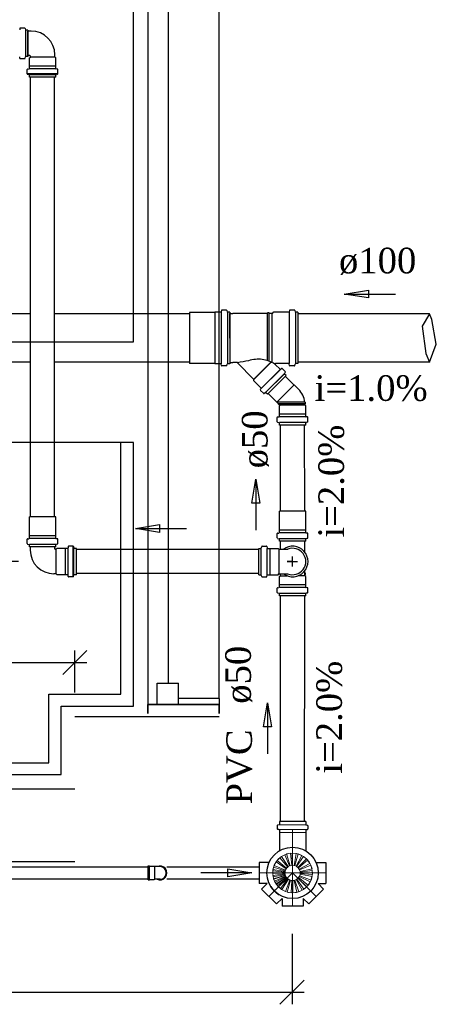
# Model space of a CAD drawing. Header units: millimetres. Extents: x 481 to 729890, y -1 to 83.
# Tile 33 of 60: x 540.44 to 543.88, y 33.56 to 41.71. Entities that reach past the tile are written whole.
import ezdxf

# ---------------------------------------------------------------- set-up
doc = ezdxf.new("R2010")
doc.units = ezdxf.units.MM
doc.header["$MEASUREMENT"] = 0
doc.linetypes.add('DASHDOT', pattern=[25.4, 12.7, -6.35, 0, -6.35])
doc.layers.add('3', color=1, linetype='Continuous')
for name, color, linetype, lineweight in [('CV-Sentido tubo', 7, 'Continuous', 20), ('CV-Seção tubo', 1, 'Continuous', 30), ('Nível 1', 7, 'Continuous', 5), ('Simbolos', 1, 'Continuous', 30), ('SIMBOLOS INT', 8, 'Continuous', 5), ('Simbolos_int', 1, 'Continuous', 30), ('TQ-Sentido tubo', 7, 'Continuous', 20), ('TQ-Seção tubo', 1, 'Continuous', 30), ('TQ-Textos tubo', 7, 'Continuous', 20)]:
    doc.layers.add(name, color=color, linetype=linetype, lineweight=lineweight)
doc.styles.add('TimesNewRoman', font='times.ttf')
doc.dimstyles.get("Standard").update_dxf_attribs({"dimtxt": 0.18, "dimasz": 0.18, "dimexe": 0.18, "dimexo": 0.0625, "dimgap": 0.09, "dimtad": 0, "dimtih": 1, "dimtoh": 1, "dimdec": 4, "dimzin": 0, "dimdsep": 46, "dimtxsty": 'Standard', "dimcen": 0.09, "dimadec": 0, "dimazin": 0, "dimtfac": 1, "dimtdec": 4, "dimtofl": 0, "dimtmove": 0, "dimatfit": 3, "dimfxl": 0, "dimtolj": 1, "dimtzin": 0, "dimarcsym": 0})
doc.dimstyles.new('UM_25.000000', dxfattribs={"dimtxt": 0.18, "dimasz": 0.2, "dimexe": 0.1, "dimexo": 0.2, "dimgap": 0, "dimtad": 1, "dimtih": 1, "dimtoh": 1, "dimdec": 1, "dimlfac": 25, "dimzin": 0, "dimdsep": 46, "dimtxsty": 'Standard', "dimblk": 'CLOSED', "dimblk1": 'CLOSED', "dimblk2": 'CLOSED', "dimcen": 0.09, "dimdle": 0.1, "dimadec": 1, "dimazin": 2, "dimtfac": 1, "dimtdec": 4, "dimtofl": 0, "dimtmove": 0, "dimatfit": 3, "dimldrblk": 'CLOSED', "dimfxl": 0, "dimtolj": 1, "dimarcsym": 0})

# ---------------------------------------------------------------- blocks, each defined once
blk = doc.blocks.new('_OBLIQUE')
at = {"color": 0, "linetype": 'ByBlock', "lineweight": -2}
blk.add_line((-0.5, -0.5), (0.5, 0.5), dxfattribs=at)
blk = doc.blocks.new('*D72')
at = {"color": 0, "lineweight": -2}
for p, q in [((532.8171, 35.3432), (532.8171, 36.489)), ((540.8921, 36.1402), (540.8921, 36.489)), ((532.7171, 36.389), (540.9921, 36.389))]:
    blk.add_line(p, q, dxfattribs=at)
at = {"layer": 'Defpoints', "color": 0}
for p in [(540.8921, 36.389), (540.8921, 35.9402), (532.8171, 35.1432)]:
    blk.add_point(p, dxfattribs=at)
at = {"color": 0, "lineweight": -2, "xscale": 0.2, "yscale": 0.2, "zscale": 0.2, "rotation": 180}
blk.add_blockref('_OBLIQUE', (532.8171, 36.389), dxfattribs=at)
at = {"color": 0, "lineweight": -2, "xscale": 0.2, "yscale": 0.2, "zscale": 0.2}
blk.add_blockref('_OBLIQUE', (540.8921, 36.389), dxfattribs=at)
at = {"color": 7, "insert": (536.8546, 36.6008), "char_height": 0.2118, "attachment_point": 5, "rotation": 0.00573, "style": 'TimesNewRoman'}
blk.add_mtext('\\A1;202', dxfattribs=at)
blk = doc.blocks.new('*D77')
at = {"color": 0, "lineweight": -2}
for p, q in [((537.0311, 34.1422), (537.0311, 33.5594)), ((542.6888, 34.1422), (542.6888, 33.5594)), ((536.9311, 33.6594), (542.7888, 33.6594))]:
    blk.add_line(p, q, dxfattribs=at)
at = {"layer": 'Defpoints', "color": 0}
for p in [(537.0311, 34.3422), (542.6888, 34.3422), (542.6888, 33.6594)]:
    blk.add_point(p, dxfattribs=at)
at = {"color": 0, "lineweight": -2, "xscale": 0.2, "yscale": 0.2, "zscale": 0.2, "rotation": 180}
blk.add_blockref('_OBLIQUE', (537.0311, 33.6594), dxfattribs=at)
at = {"color": 0, "lineweight": -2, "xscale": 0.2, "yscale": 0.2, "zscale": 0.2}
blk.add_blockref('_OBLIQUE', (542.6888, 33.6594), dxfattribs=at)
at = {"color": 7, "insert": (539.8599, 33.8712), "char_height": 0.2118, "attachment_point": 5, "rotation": 0.00573, "style": 'TimesNewRoman'}
blk.add_mtext('\\A1;141.5', dxfattribs=at)
blk = doc.blocks.new('*D78')
at = {"color": 0, "lineweight": -2}
for p, q in [((539.9332, 35.2432), (539.9332, 37.3257)), ((540.4244, 37.2257), (539.8332, 37.2257)), ((539.3071, 35.3432), (540.0332, 35.3432))]:
    blk.add_line(p, q, dxfattribs=at)
at = {"layer": 'Defpoints', "color": 0}
for p in [(539.9332, 37.2257), (540.6244, 37.2257), (539.1071, 35.3432)]:
    blk.add_point(p, dxfattribs=at)
at = {"color": 0, "lineweight": -2, "xscale": 0.2, "yscale": 0.2, "zscale": 0.2}
for p, rotation in [((539.9332, 37.2257), 90), ((539.9332, 35.3432), 270)]:
    blk.add_blockref('_OBLIQUE', p, dxfattribs=dict(at, rotation=rotation))
at = {"color": 7, "insert": (539.7214, 36.2844), "char_height": 0.2118, "attachment_point": 5, "rotation": 90, "style": 'TimesNewRoman'}
blk.add_mtext('\\A1;47', dxfattribs=at)
blk = doc.blocks.new('*D79')
at = {"color": 0, "lineweight": -2}
for p, q in [((539.9333, 37.1257), (539.9333, 39.1759)), ((540.3243, 39.0759), (539.8333, 39.0759)), ((540.4244, 37.2257), (539.8333, 37.2257))]:
    blk.add_line(p, q, dxfattribs=at)
at = {"layer": 'Defpoints', "color": 0}
for p in [(539.9333, 39.0759), (540.5243, 39.0759), (540.6244, 37.2257)]:
    blk.add_point(p, dxfattribs=at)
at = {"color": 0, "lineweight": -2, "xscale": 0.2, "yscale": 0.2, "zscale": 0.2}
for p, rotation in [((539.9333, 39.0759), 90), ((539.9333, 37.2257), 270)]:
    blk.add_blockref('_OBLIQUE', p, dxfattribs=dict(at, rotation=rotation))
at = {"color": 7, "insert": (539.7215, 38.1508), "char_height": 0.2118, "attachment_point": 5, "rotation": 90, "style": 'TimesNewRoman'}
blk.add_mtext('\\A1;46', dxfattribs=at)
blk = doc.blocks.new('*D80')
at = {"color": 0, "lineweight": -2}
for p, q in [((539.9334, 38.9759), (539.9334, 41.6161)), ((540.0537, 41.5161), (539.8334, 41.5161)), ((540.3243, 39.0759), (539.8334, 39.0759))]:
    blk.add_line(p, q, dxfattribs=at)
at = {"layer": 'Defpoints', "color": 0}
for p in [(539.9334, 41.5161), (540.2537, 41.5161), (540.5243, 39.0759)]:
    blk.add_point(p, dxfattribs=at)
at = {"color": 0, "lineweight": -2, "xscale": 0.2, "yscale": 0.2, "zscale": 0.2}
for p, rotation in [((539.9334, 41.5161), 90), ((539.9334, 39.0759), 270)]:
    blk.add_blockref('_OBLIQUE', p, dxfattribs=dict(at, rotation=rotation))
at = {"color": 7, "insert": (539.7216, 40.296), "char_height": 0.2118, "attachment_point": 5, "rotation": 90, "style": 'TimesNewRoman'}
blk.add_mtext('\\A1;61', dxfattribs=at)

msp = doc.modelspace()

# ---------------------------------------------------------------- linework, layer by layer
at = {"color": 7}
for p, q in [((541.4951, 43.8482), (541.4951, 36.0422)), ((542.0861, 36.0902), (542.0861, 43.8482)), ((541.6661, 36.2192), (541.6661, 43.6712)), ((541.3781, 38.2112), (530.8271, 38.2112)), ((541.2731, 36.1262), (541.2731, 38.2112)), ((541.3781, 36.0272), (541.3781, 38.2112)), ((541.5731, 36.2192), (541.7501, 36.2192)), ((541.5731, 36.0422), (541.5731, 36.2192)), ((541.7501, 36.0422), (541.7501, 36.2192)), ((540.6761, 36.1262), (541.2731, 36.1262)), ((540.6761, 35.5592), (540.6761, 36.1262)), ((541.7501, 36.0422), (541.4951, 36.0422)), ((541.4951, 35.9672), (541.4951, 36.0422)), ((541.4951, 36.0422), (541.4951, 35.9672)), ((542.0861, 36.0422), (541.4951, 36.0422)), ((541.4951, 36.0422), (542.0861, 36.0422)), ((541.5731, 36.0422), (541.7501, 36.0422)), ((542.0861, 36.0902), (541.7501, 36.0902)), ((541.7501, 36.0422), (541.7501, 36.0902)), ((542.0861, 36.0902), (542.0861, 35.9672)), ((542.0861, 35.9672), (542.0861, 36.0422)), ((540.7781, 36.0272), (541.3781, 36.0272)), ((540.7781, 35.4632), (540.7781, 36.0272)), ((542.0861, 35.9402), (540.8921, 35.9402)), ((530.8271, 35.5592), (540.6761, 35.5592)), ((530.8271, 35.4632), (540.7781, 35.4632)), ((526.1681, 35.3432), (540.8921, 35.3432)), ((526.1681, 34.7432), (540.8921, 34.7432))]:
    msp.add_line(p, q, dxfattribs=at)
msp.add_lwpolyline([(539.3891, 44.6582), (539.3891, 39.0452), (541.3781, 39.0452), (541.3781, 44.6582), (539.3891, 44.6582)], close=True, dxfattribs=at)
at = {"layer": '3', "color": 1}
for p, q in [((543.8262, 39.2759), (543.7662, 39.1753)), ((543.845, 39.2301), (543.8262, 39.2759)), ((543.8826, 39.0246), (543.845, 39.2301)), ((543.7662, 39.1753), (543.797, 38.9493)), ((543.8262, 38.8759), (543.8826, 39.0246)), ((543.797, 38.9493), (543.8262, 38.8759))]:
    msp.add_line(p, q, dxfattribs=at)
at = {"layer": 'CV-Seção tubo'}
for p, q in [((540.5243, 37.5947), (540.5243, 41.236)), ((540.7243, 37.5947), (540.7243, 41.236)), ((542.4138, 37.3257), (540.9044, 37.3257)), ((542.4138, 37.1257), (540.9044, 37.1257))]:
    msp.add_line(p, q, dxfattribs=at)
at = {"layer": 'Nível 1'}
for p, q in [((542.5412, 34.7092), (542.5562, 34.7382)), ((542.5562, 34.7382), (542.6402, 34.6822)), ((542.5662, 34.7502), (542.5882, 34.7732)), ((542.5662, 34.7502), (542.6442, 34.6872)), ((542.5882, 34.7732), (542.6532, 34.6962)), ((542.6012, 34.7832), (542.6292, 34.7982)), ((542.6012, 34.7832), (542.6582, 34.6992)), ((542.6292, 34.7982), (542.6692, 34.7052)), ((542.6442, 34.8042), (542.6762, 34.8102)), ((542.6442, 34.8042), (542.6742, 34.7072)), ((542.6762, 34.8102), (542.6862, 34.7102)), ((542.6912, 34.8112), (542.6922, 34.7102)), ((542.6912, 34.8112), (542.7242, 34.8082)), ((542.7242, 34.8082), (542.7052, 34.7092)), ((542.7392, 34.8052), (542.7112, 34.7082)), ((542.7692, 34.7922), (542.7222, 34.7032)), ((542.7832, 34.7842), (542.7272, 34.7002)), ((542.8082, 34.7642), (542.7372, 34.6922)), ((542.7392, 34.8052), (542.7692, 34.7922)), ((542.8182, 34.7532), (542.7412, 34.6882)), ((542.7832, 34.7842), (542.8082, 34.7642)), ((542.8182, 34.7532), (542.8372, 34.7262)), ((542.5292, 34.6422), (542.5312, 34.6752)), ((542.5302, 34.6632), (542.5362, 34.6942)), ((542.5302, 34.6632), (542.6302, 34.6532)), ((542.5312, 34.6752), (542.6312, 34.6582)), ((542.5362, 34.6942), (542.6332, 34.6652)), ((542.5412, 34.7092), (542.6352, 34.6712)), ((542.6302, 34.6532), (542.6332, 34.6652)), ((542.6302, 34.6452), (542.6312, 34.6582)), ((542.6352, 34.6712), (542.6402, 34.6822)), ((542.6442, 34.6872), (542.6532, 34.6962)), ((542.6582, 34.6992), (542.6692, 34.7052)), ((542.6742, 34.7072), (542.6862, 34.7102)), ((542.6922, 34.7102), (542.7052, 34.7092)), ((542.7112, 34.7082), (542.7222, 34.7032)), ((542.7272, 34.7002), (542.7372, 34.6922)), ((542.7412, 34.6882), (542.7482, 34.6772)), ((542.8372, 34.7262), (542.7482, 34.6772)), ((542.8442, 34.7122), (542.7512, 34.6722)), ((542.7512, 34.6722), (542.7552, 34.6602)), ((542.8542, 34.6812), (542.7552, 34.6602)), ((542.8562, 34.6662), (542.7562, 34.6542)), ((542.7562, 34.6542), (542.7562, 34.6422)), ((542.8442, 34.7122), (542.8542, 34.6812)), ((542.8562, 34.6662), (542.8572, 34.6332)), ((542.5292, 34.6472), (542.6302, 34.6472)), ((542.5322, 34.6152), (542.5292, 34.6472)), ((542.5292, 34.6422), (542.6302, 34.6452)), ((542.5302, 34.6272), (542.6302, 34.6392)), ((542.5372, 34.5952), (542.5302, 34.6272)), ((542.5322, 34.6152), (542.6312, 34.6352)), ((542.5362, 34.5992), (542.6332, 34.6292)), ((542.5482, 34.5692), (542.5362, 34.5992)), ((542.5372, 34.5952), (542.6332, 34.6272)), ((542.5432, 34.5802), (542.6352, 34.6212)), ((542.5592, 34.5522), (542.5432, 34.5802)), ((542.5482, 34.5692), (542.6372, 34.6172)), ((542.5562, 34.5562), (542.6402, 34.6122)), ((542.5592, 34.5522), (542.6412, 34.6112)), ((542.5692, 34.5402), (542.6452, 34.6062)), ((542.5772, 34.5312), (542.6482, 34.6022)), ((542.5922, 34.5182), (542.6542, 34.5972)), ((542.6052, 34.5092), (542.6592, 34.5942)), ((542.6312, 34.6352), (542.6302, 34.6472)), ((542.6332, 34.6272), (542.6302, 34.6392)), ((542.6372, 34.6172), (542.6332, 34.6292)), ((542.6342, 34.4942), (542.6702, 34.5882)), ((542.6412, 34.6112), (542.6352, 34.6212)), ((542.6482, 34.6022), (542.6402, 34.6122)), ((542.6542, 34.5972), (542.6452, 34.6062)), ((542.6492, 34.4892), (542.6762, 34.5862)), ((542.6702, 34.5882), (542.6592, 34.5942)), ((542.6882, 34.5842), (542.6762, 34.5862)), ((542.6812, 34.4832), (542.6882, 34.5842)), ((542.7072, 34.5852), (542.6942, 34.5842)), ((542.6962, 34.4832), (542.6942, 34.5842)), ((542.7282, 34.4872), (542.7072, 34.5852)), ((542.7242, 34.5922), (542.7122, 34.5872)), ((542.7442, 34.4912), (542.7122, 34.5872)), ((542.7732, 34.5042), (542.7242, 34.5922)), ((542.7382, 34.6032), (542.7292, 34.5952)), ((542.7872, 34.5122), (542.7292, 34.5952)), ((542.8112, 34.5332), (542.7382, 34.6032)), ((542.7492, 34.6182), (542.7422, 34.6082)), ((542.8222, 34.5452), (542.7422, 34.6082)), ((542.8392, 34.5722), (542.7492, 34.6182)), ((542.7552, 34.6362), (542.7522, 34.6242)), ((542.8462, 34.5872), (542.7522, 34.6242)), ((542.8542, 34.6182), (542.7552, 34.6362)), ((542.8572, 34.6332), (542.7562, 34.6422)), ((542.8392, 34.5722), (542.8222, 34.5452)), ((542.8542, 34.6182), (542.8462, 34.5872)), ((542.5772, 34.5312), (542.5562, 34.5562)), ((542.5922, 34.5182), (542.5692, 34.5402)), ((542.6342, 34.4942), (542.6052, 34.5092)), ((542.6812, 34.4832), (542.6492, 34.4892)), ((542.7282, 34.4872), (542.6962, 34.4832)), ((542.7732, 34.5042), (542.7442, 34.4912)), ((542.8112, 34.5332), (542.7872, 34.5122))]:
    msp.add_line(p, q, dxfattribs=at)
for radius in [0.1641, 0.0631]:
    msp.add_circle((542.6932, 34.6472), radius, dxfattribs=at)
at = {"layer": 'Simbolos'}
for p, q in [((540.4364, 41.6401), (540.4354, 41.6291)), ((540.4754, 41.643), (540.4404, 41.6431)), ((540.4794, 41.64), (540.4824, 41.628)), ((540.5034, 41.625), (540.4864, 41.625)), ((540.5034, 41.625), (540.5034, 41.407)), ((540.5304, 41.617), (540.5034, 41.617)), ((540.5194, 41.415), (540.5034, 41.415)), ((540.7254, 41.402), (540.7254, 41.422)), ((540.4364, 41.3921), (540.4354, 41.4031)), ((540.4754, 41.389), (540.4404, 41.3891)), ((540.4794, 41.392), (540.4824, 41.404)), ((540.5034, 41.407), (540.4864, 41.407)), ((540.5154, 41.395), (540.5234, 41.402)), ((540.5154, 41.328), (540.5154, 41.395)), ((540.5234, 41.402), (540.5234, 41.411)), ((540.7334, 41.395), (540.7254, 41.402)), ((540.7334, 41.328), (540.7334, 41.395)), ((540.4974, 41.264), (540.4974, 41.299)), ((540.5004, 41.303), (540.5114, 41.304)), ((540.5004, 41.26), (540.5124, 41.257)), ((540.7474, 41.264), (540.5014, 41.264)), ((540.5154, 41.327), (540.5154, 41.328)), ((540.5154, 41.308), (540.5154, 41.327)), ((540.5154, 41.236), (540.5154, 41.253)), ((540.7334, 41.327), (540.7334, 41.328)), ((540.7334, 41.308), (540.7334, 41.327)), ((540.7334, 41.236), (540.7334, 41.253)), ((540.7484, 41.26), (540.7364, 41.257)), ((540.7484, 41.303), (540.7374, 41.304)), ((540.7514, 41.264), (540.7514, 41.299)), ((540.7334, 41.236), (540.5154, 41.236)), ((542.1045, 39.3029), (542.1035, 39.2929)), ((542.1455, 39.3069), (542.1085, 39.3069)), ((542.1495, 39.3039), (542.1525, 39.2919)), ((542.6675, 39.3039), (542.6665, 39.2939)), ((542.7085, 39.3079), (542.6715, 39.3079)), ((542.7125, 39.3049), (542.7155, 39.2929)), ((542.0495, 39.2879), (541.8405, 39.2879)), ((542.0505, 39.2889), (542.0495, 39.2879)), ((542.0995, 39.2889), (542.0505, 39.2889)), ((542.1745, 39.2889), (542.1565, 39.2889)), ((542.1745, 39.2889), (542.1745, 38.8629)), ((542.1745, 39.0759), (542.1745, 39.2789)), ((542.1745, 39.2789), (542.1985, 39.2789)), ((542.4865, 39.2789), (542.1985, 39.2789)), ((542.4865, 39.2789), (542.4865, 39.2849)), ((542.4985, 39.2849), (542.4865, 39.2849)), ((542.4865, 38.8889), (542.4865, 39.2789)), ((542.4995, 39.2789), (542.4985, 39.2849)), ((542.4995, 38.8839), (542.4995, 39.2789)), ((542.5245, 39.2789), (542.4995, 39.2789)), ((542.5335, 39.2889), (542.5245, 39.2789)), ((542.5245, 38.8739), (542.5245, 39.2789)), ((542.5345, 39.2899), (542.5255, 39.2799)), ((542.6625, 39.2899), (542.5345, 39.2899)), ((542.6655, 39.2899), (542.6655, 38.8639)), ((542.7165, 39.2899), (542.7165, 38.8639)), ((542.7375, 39.2899), (542.7195, 39.2899)), ((542.7375, 39.2899), (542.7375, 38.8639)), ((542.1745, 39.0759), (542.1745, 38.8729)), ((542.0495, 38.8639), (541.8405, 38.8639)), ((542.0505, 38.8629), (542.0495, 38.8639)), ((542.0995, 38.8629), (542.0505, 38.8629)), ((542.1045, 38.8489), (542.1035, 38.8589)), ((542.1455, 38.8449), (542.1085, 38.8449)), ((542.1495, 38.8479), (542.1525, 38.8599)), ((542.1745, 38.8629), (542.1565, 38.8629)), ((542.1745, 38.8729), (542.1985, 38.8729)), ((542.2345, 38.8729), (542.1985, 38.8729)), ((542.3725, 38.7339), (542.2345, 38.8729)), ((542.5155, 38.8769), (542.3725, 38.7339)), ((542.5165, 38.8779), (542.3735, 38.7349)), ((542.5905, 38.8139), (542.4365, 38.6599)), ((542.5915, 38.8149), (542.4375, 38.6609)), ((542.5895, 38.8179), (542.5505, 38.8569)), ((542.6625, 38.8639), (542.5525, 38.8639)), ((542.5945, 38.8179), (542.6015, 38.8239)), ((542.6315, 38.7979), (542.6075, 38.8229)), ((542.6675, 38.8499), (542.6665, 38.8599)), ((542.7085, 38.8459), (542.6715, 38.8459)), ((542.7125, 38.8489), (542.7155, 38.8609)), ((542.7375, 38.8639), (542.7195, 38.8639)), ((542.3725, 38.7229), (542.3725, 38.7339)), ((542.6245, 38.7799), (542.4705, 38.6259)), ((542.6255, 38.7809), (542.4715, 38.6269)), ((542.6395, 38.7659), (542.4845, 38.6109)), ((542.6325, 38.7939), (542.6265, 38.7829)), ((542.6395, 38.7659), (542.6275, 38.7779)), ((542.4335, 38.6619), (542.3725, 38.7229)), ((542.4265, 38.6489), (542.4335, 38.6569)), ((542.742, 38.6524), (542.706, 38.6874)), ((542.4525, 38.6189), (542.4275, 38.6429)), ((542.4565, 38.6179), (542.4675, 38.6239)), ((542.4845, 38.6109), (542.4725, 38.6229)), ((542.586, 38.5214), (542.563, 38.5444)), ((542.584, 38.5144), (542.586, 38.5154)), ((542.584, 38.4464), (542.584, 38.5144)), ((542.794, 38.5444), (542.8, 38.5434)), ((542.794, 38.5314), (542.8, 38.5324)), ((542.794, 38.5214), (542.794, 38.5314)), ((542.802, 38.5144), (542.794, 38.5214)), ((542.8, 38.5324), (542.8, 38.5434)), ((542.802, 38.4464), (542.802, 38.5144)), ((542.566, 38.3834), (542.566, 38.4184)), ((542.569, 38.4224), (542.58, 38.4234)), ((542.584, 38.4274), (542.584, 38.4464)), ((542.802, 38.4274), (542.802, 38.4464)), ((542.817, 38.4224), (542.806, 38.4234)), ((542.82, 38.3834), (542.82, 38.4184)), ((542.569, 38.3794), (542.581, 38.3764)), ((542.584, 38.3554), (542.584, 38.3724)), ((542.802, 38.3554), (542.584, 38.3554)), ((542.802, 38.3554), (542.802, 38.3724)), ((542.817, 38.3794), (542.805, 38.3764)), ((540.5153, 37.4387), (540.5153, 37.5947)), ((540.7333, 37.4387), (540.7333, 37.5947)), ((542.5847, 37.4856), (542.5846, 37.6416)), ((542.8027, 37.4857), (542.8026, 37.6417)), ((540.5153, 37.4377), (540.5153, 37.4387)), ((540.5153, 37.4187), (540.5153, 37.4377)), ((540.7333, 37.4377), (540.7333, 37.4387)), ((540.7333, 37.4187), (540.7333, 37.4377)), ((542.5667, 37.4216), (542.5667, 37.4566)), ((542.5697, 37.4606), (542.5807, 37.4616)), ((542.5847, 37.4846), (542.5847, 37.4856)), ((542.5847, 37.4656), (542.5847, 37.4846)), ((542.8027, 37.4847), (542.8027, 37.4857)), ((542.8027, 37.4657), (542.8027, 37.4847)), ((542.8177, 37.4607), (542.8067, 37.4617)), ((542.8207, 37.4217), (542.8207, 37.4567)), ((540.4973, 37.3747), (540.4973, 37.4097)), ((540.5003, 37.4137), (540.5113, 37.4147)), ((540.5003, 37.3707), (540.5123, 37.3677)), ((540.5153, 37.3467), (540.5153, 37.3637)), ((540.7333, 37.3467), (540.5153, 37.3467)), ((540.5234, 37.3197), (540.5234, 37.3467)), ((540.7254, 37.3307), (540.7254, 37.3467)), ((540.7333, 37.3467), (540.7333, 37.3637)), ((540.7483, 37.3707), (540.7363, 37.3677)), ((540.7483, 37.4137), (540.7373, 37.4147)), ((540.7513, 37.3747), (540.7513, 37.4097)), ((540.8374, 37.3497), (540.8364, 37.3387)), ((540.8764, 37.3527), (540.8414, 37.3527)), ((540.8764, 37.1027), (540.8764, 37.3487)), ((540.8804, 37.3497), (540.8834, 37.3377)), ((542.4378, 37.3497), (542.4348, 37.3377)), ((542.4418, 37.3527), (542.4768, 37.3527)), ((542.4808, 37.3497), (542.4818, 37.3387)), ((542.5697, 37.4176), (542.5817, 37.4146)), ((542.5847, 37.3936), (542.5847, 37.4106)), ((542.8027, 37.3937), (542.5847, 37.3936)), ((542.5928, 37.3267), (542.5928, 37.3937)), ((542.7948, 37.3026), (542.7948, 37.3936)), ((542.8027, 37.3937), (542.8027, 37.4107)), ((542.8177, 37.4177), (542.8057, 37.4147)), ((540.7384, 37.3267), (540.7294, 37.3267)), ((540.7454, 37.3347), (540.7384, 37.3267)), ((540.8124, 37.3347), (540.7454, 37.3347)), ((540.8134, 37.3347), (540.8124, 37.3347)), ((540.8324, 37.3347), (540.8134, 37.3347)), ((540.9044, 37.3347), (540.8874, 37.3347)), ((540.9044, 37.1167), (540.9044, 37.3347)), ((542.4138, 37.1167), (542.4138, 37.3347)), ((542.4138, 37.3347), (542.4308, 37.3347)), ((542.4858, 37.3347), (542.5048, 37.3347)), ((542.5048, 37.3347), (542.5058, 37.3347)), ((542.5058, 37.3347), (542.5728, 37.3347)), ((542.5728, 37.3347), (542.5798, 37.3267)), ((542.5798, 37.3267), (542.6528, 37.3267)), ((540.7384, 37.1247), (540.7184, 37.1247)), ((540.7454, 37.1167), (540.7384, 37.1247)), ((540.8124, 37.1167), (540.7454, 37.1167)), ((540.8134, 37.1167), (540.8124, 37.1167)), ((540.8324, 37.1167), (540.8134, 37.1167)), ((540.8374, 37.1017), (540.8364, 37.1127)), ((540.8764, 37.0987), (540.8414, 37.0987)), ((540.8804, 37.1017), (540.8834, 37.1137)), ((540.9044, 37.1167), (540.8874, 37.1167)), ((542.4138, 37.1167), (542.4308, 37.1167)), ((542.4378, 37.1017), (542.4348, 37.1137)), ((542.4418, 37.0987), (542.4768, 37.0987)), ((542.4808, 37.1017), (542.4818, 37.1127)), ((542.4858, 37.1167), (542.5048, 37.1167)), ((542.5048, 37.1167), (542.5058, 37.1167)), ((542.5058, 37.1167), (542.5728, 37.1167)), ((542.5728, 37.1167), (542.5798, 37.1247)), ((542.5798, 37.1247), (542.6528, 37.1247)), ((542.5848, 37.1007), (542.5928, 37.1077)), ((542.5848, 37.0327), (542.5848, 37.1007)), ((542.5868, 37.1187), (542.5868, 37.1247)), ((542.5928, 37.1177), (542.5868, 37.1187)), ((542.5928, 37.1077), (542.5928, 37.1247)), ((542.7948, 37.1076), (542.7948, 37.1486)), ((542.7948, 37.1306), (542.8008, 37.1296)), ((542.7948, 37.1176), (542.8008, 37.1186)), ((542.8028, 37.1006), (542.7948, 37.1076)), ((542.8008, 37.1186), (542.8008, 37.1296)), ((542.8028, 37.0326), (542.8028, 37.1006)), ((542.5847, 37.0137), (542.5848, 37.0327)), ((542.8027, 37.0136), (542.8028, 37.0326)), ((542.5667, 36.9697), (542.5667, 37.0047)), ((542.5697, 37.0087), (542.5807, 37.0097)), ((542.5697, 36.9657), (542.5817, 36.9627)), ((542.5847, 36.9417), (542.5847, 36.9587)), ((542.8027, 36.9416), (542.5847, 36.9417)), ((542.8027, 36.9416), (542.8027, 36.9586)), ((542.8177, 36.9656), (542.8057, 36.9626)), ((542.8177, 37.0086), (542.8067, 37.0096)), ((542.8207, 36.9696), (542.8207, 37.0046)), ((542.8022, 35.0742), (542.5842, 35.0742)), ((542.5842, 35.0742), (542.5842, 35.0462)), ((542.8022, 35.0742), (542.8022, 35.0462)), ((542.5662, 35.0382), (542.5662, 35.0112)), ((542.5842, 35.0462), (542.5692, 35.0422)), ((542.5802, 35.0062), (542.5692, 35.0072)), ((542.5842, 35.0022), (542.5842, 34.9832)), ((542.5842, 34.9832), (542.5842, 34.9822)), ((542.5842, 34.9822), (542.5842, 34.8332)), ((542.8022, 35.0462), (542.8172, 35.0422)), ((542.8022, 35.0022), (542.8022, 34.9832)), ((542.8022, 34.9832), (542.8022, 34.9822)), ((542.8022, 34.9822), (542.8022, 34.8332)), ((542.8062, 35.0062), (542.8172, 35.0072)), ((542.8202, 35.0382), (542.8202, 35.0112)), ((542.4172, 34.7342), (542.4172, 34.5602)), ((542.4992, 34.7342), (542.4172, 34.7342)), ((542.8872, 34.7342), (542.9682, 34.7342)), ((542.9682, 34.7342), (542.9682, 34.5602)), ((541.4984, 34.5892), (541.4984, 34.7052)), ((541.4984, 34.7052), (541.5084, 34.7052)), ((541.5084, 34.7052), (541.5104, 34.7032)), ((541.5104, 34.7032), (541.5484, 34.7032)), ((541.5484, 34.7032), (541.5524, 34.6992)), ((541.5724, 34.6992), (541.5524, 34.6992)), ((541.5964, 34.6992), (541.5724, 34.6992)), ((541.4984, 34.5892), (541.5084, 34.5892)), ((541.5084, 34.5892), (541.5104, 34.5932)), ((541.5104, 34.5932), (541.5484, 34.5932)), ((541.5484, 34.5932), (541.5524, 34.5952)), ((541.5724, 34.5952), (541.5524, 34.5952)), ((541.5964, 34.5952), (541.5724, 34.5952)), ((542.4822, 34.5602), (542.4172, 34.5602)), ((542.4822, 34.5602), (542.4362, 34.5132)), ((542.4362, 34.5132), (542.5592, 34.3902)), ((542.9502, 34.5132), (542.8272, 34.3902)), ((542.9042, 34.5602), (542.9502, 34.5132)), ((542.9042, 34.5602), (542.9682, 34.5602)), ((542.6062, 34.4362), (542.5592, 34.3902)), ((542.6062, 34.4362), (542.6062, 34.3712)), ((542.7802, 34.4362), (542.8272, 34.3902)), ((542.7802, 34.4362), (542.7802, 34.3712)), ((542.7802, 34.3712), (542.6062, 34.3712))]:
    msp.add_line(p, q, dxfattribs=at)
msp.add_circle((542.6932, 34.6472), 0.2124, dxfattribs=at)
for centre, radius, start, end in [((540.4404, 41.6391), 0.004, 89.9961, 174.996), ((540.4754, 41.639), 0.004, 14.9961, 89.9961), ((540.4864, 41.629), 0.004, 194.996, 269.996), ((540.5304, 41.422), 0.1956, 0.00027, 89.9997), ((540.5194, 41.411), 0.004, 0.00027, 89.9997), ((540.4404, 41.3931), 0.004, 184.996, 269.996), ((540.4754, 41.393), 0.004, 269.996, 344.996), ((540.4864, 41.403), 0.004, 89.9961, 164.996), ((540.5014, 41.299), 0.004, 94.9997, 180), ((540.5014, 41.264), 0.004, 180, 255), ((540.5114, 41.308), 0.004, 275, 0.00027), ((540.5114, 41.253), 0.004, 0.00027, 74.9997), ((540.7374, 41.308), 0.004, 180, 265), ((540.7374, 41.253), 0.004, 105, 180), ((540.7474, 41.299), 0.004, 0.00027, 84.9997), ((540.7474, 41.264), 0.004, 285, 0.00027), ((542.1085, 39.3029), 0.004, 90, 175), ((542.1455, 39.3029), 0.004, 15, 90), ((542.6715, 39.3039), 0.004, 90, 175), ((542.7085, 39.3039), 0.004, 15, 90), ((542.0995, 39.2929), 0.004, 270, 355), ((542.1565, 39.2929), 0.004, 195, 270), ((542.6625, 39.2939), 0.004, 270, 355), ((542.7195, 39.2939), 0.004, 195, 270), ((542.5925, 37.1609), 1.7469, 98.6432, 101.731), ((542.4125, 38.6309), 0.2696, 83.5546, 107.867), ((542.3925, 38.5969), 0.3061, 59.5076, 80.5491), ((542.0995, 38.8589), 0.004, 5.00001, 90), ((542.1085, 38.8489), 0.004, 185, 270), ((542.1455, 38.8489), 0.004, 270, 345), ((542.1565, 38.8589), 0.004, 90, 165), ((542.2345, 38.8689), 0.004, 34.2682, 90), ((542.5525, 38.8599), 0.004, 90, 225), ((542.5925, 38.8209), 0.004, 225, 310), ((542.6045, 38.8199), 0.004, 45, 130), ((542.6625, 38.8599), 0.004, 5, 90), ((542.6715, 38.8499), 0.004, 185, 270), ((542.7085, 38.8499), 0.004, 270, 345), ((542.7195, 38.8599), 0.004, 90, 165), ((542.6295, 38.7809), 0.004, 150, 225), ((542.6295, 38.7959), 0.004, 330, 45), ((542.4305, 38.6459), 0.004, 140, 225), ((542.4305, 38.6589), 0.004, 320, 45), ((542.607, 38.5194), 0.1893, 7.60249, 44.556), ((542.4545, 38.6209), 0.004, 225, 300), ((542.4695, 38.6209), 0.004, 45, 120), ((542.583, 38.5184), 0.004, 315, 45.0002), ((542.57, 38.4184), 0.004, 95.0002, 180), ((542.58, 38.4274), 0.004, 275, 0.00019), ((542.806, 38.4274), 0.004, 180, 265), ((542.816, 38.4184), 0.004, 0.00019, 85.0002), ((542.57, 38.3834), 0.004, 180, 255), ((542.58, 38.3724), 0.004, 0.00019, 75.0002), ((542.806, 38.3724), 0.004, 105, 180), ((542.816, 38.3834), 0.004, 285, 0.00019), ((542.5707, 37.4566), 0.004, 95.0323, 179.968), ((542.5707, 37.4216), 0.004, 179.968, 255.032), ((542.5807, 37.4656), 0.004, 275.032, 0.03235), ((542.8067, 37.4657), 0.004, 179.968, 265.032), ((542.8167, 37.4567), 0.004, 0.03235, 85.0324), ((542.8167, 37.4217), 0.004, 285.032, 0.03235), ((540.5013, 37.4097), 0.004, 94.9997, 180), ((540.5013, 37.3747), 0.004, 180, 255), ((540.5113, 37.4187), 0.004, 275, 0.00026), ((540.5113, 37.3637), 0.004, 0.00026, 74.9997), ((540.7373, 37.4187), 0.004, 180, 265), ((540.7373, 37.3637), 0.004, 105, 180), ((540.7473, 37.4097), 0.004, 0.00026, 84.9997), ((540.7473, 37.3747), 0.004, 285, 0.00026), ((540.8414, 37.3487), 0.004, 90, 175), ((540.8764, 37.3487), 0.004, 14.9999, 90), ((542.4418, 37.3487), 0.004, 89.9862, 164.986), ((542.4768, 37.3487), 0.004, 4.98624, 89.9862), ((542.5807, 37.4106), 0.004, 0.03235, 75.0324), ((542.8067, 37.4107), 0.004, 105.032, 179.968), ((540.7184, 37.3197), 0.1956, 180, 270), ((540.7294, 37.3307), 0.004, 180, 270), ((540.8324, 37.3387), 0.004, 270, 355), ((540.8874, 37.3387), 0.004, 195, 270), ((542.4308, 37.3387), 0.004, 269.986, 344.986), ((542.4858, 37.3387), 0.004, 184.986, 269.986), ((542.6938, 37.2257), 0.1094, 247.939, 112.034), ((540.8324, 37.1127), 0.004, 4.99993, 90), ((540.8414, 37.1027), 0.004, 185, 270), ((540.8764, 37.1027), 0.004, 270, 345), ((540.8874, 37.1127), 0.004, 90, 165), ((542.4308, 37.1127), 0.004, 14.9862, 89.9862), ((542.4418, 37.1027), 0.004, 194.986, 269.986), ((542.4768, 37.1027), 0.004, 269.986, 354.986), ((542.4858, 37.1127), 0.004, 89.9862, 174.986), ((542.5807, 37.0137), 0.004, 274.986, 0.01376), ((542.8067, 37.0136), 0.004, 179.986, 264.986), ((542.5707, 37.0047), 0.004, 94.9862, 179.986), ((542.5707, 36.9697), 0.004, 179.986, 254.986), ((542.5807, 36.9587), 0.004, 0.01376, 74.9862), ((542.8067, 36.9586), 0.004, 104.986, 179.986), ((542.8167, 37.0046), 0.004, 0.01376, 84.9862), ((542.8167, 36.9696), 0.004, 284.986, 0.01376), ((542.5702, 35.0382), 0.004, 105, 180), ((542.5702, 35.0112), 0.004, 180, 265), ((542.5802, 35.0022), 0.004, 0, 85), ((542.5802, 35.0492), 0.004, 285, 0), ((542.8062, 35.0492), 0.004, 180, 255), ((542.8062, 35.0022), 0.004, 95, 180), ((542.8162, 35.0112), 0.004, 275, 0), ((542.8162, 35.0382), 0.004, 0, 75), ((542.6932, 34.6472), 0.2124, 238.395, 238.395), ((542.6932, 34.6472), 0.2124, 148.395, 148.395), ((542.6932, 34.6472), 0.2124, 211.605, 211.605), ((542.5782, 34.8332), 0.006, 301.652, 0), ((542.8082, 34.8332), 0.006, 180, 238.348), ((541.5964, 34.6472), 0.0575, 244.623, 115.377), ((542.6932, 34.6472), 0.2124, 211.605, 238.395)]:
    msp.add_arc(centre, radius, start, end, dxfattribs=at)
at = {"layer": 'SIMBOLOS INT', "linetype": 'DASHDOT', "ltscale": 0.05}
for p, q in [((542.6932, 34.3712), (542.6932, 35.0742)), ((542.4172, 34.6472), (542.9682, 34.6472)), ((542.4982, 34.4522), (542.6932, 34.6472)), ((542.8882, 34.4522), (542.6932, 34.6472))]:
    msp.add_line(p, q, dxfattribs=at)
at = {"layer": 'SIMBOLOS INT'}
for p, q in [((542.5842, 35.0462), (542.8022, 35.0462)), ((542.5842, 35.0062), (542.8022, 35.0062)), ((542.8022, 34.9822), (542.5842, 34.9822))]:
    msp.add_line(p, q, dxfattribs=at)
at = {"layer": 'Simbolos_int'}
for p, q in [((540.4834, 41.625), (540.4834, 41.407)), ((540.5034, 41.415), (540.5034, 41.617)), ((540.7254, 41.402), (540.5234, 41.402)), ((540.7334, 41.327), (540.5154, 41.327)), ((540.7334, 41.305), (540.5154, 41.305)), ((540.7334, 41.256), (540.5154, 41.256)), ((541.8405, 39.2879), (541.8405, 38.8639)), ((542.0495, 39.2879), (542.0495, 38.8639)), ((542.1025, 39.2889), (542.1025, 38.8629)), ((542.1535, 39.2889), (542.1535, 38.8629)), ((542.563, 38.5444), (542.706, 38.6874)), ((542.794, 38.5444), (542.563, 38.5444)), ((542.794, 38.5314), (542.575, 38.5314)), ((542.794, 38.5214), (542.586, 38.5214)), ((542.802, 38.4464), (542.584, 38.4464)), ((542.802, 38.4234), (542.584, 38.4234)), ((542.802, 38.3754), (542.584, 38.3754)), ((540.7333, 37.5947), (540.5153, 37.5947)), ((542.8026, 37.6417), (542.5846, 37.6416)), ((540.7333, 37.4377), (540.5153, 37.4377)), ((542.8027, 37.4847), (542.5847, 37.4846)), ((542.8027, 37.4627), (542.5847, 37.4626)), ((540.7333, 37.4157), (540.5153, 37.4157)), ((540.7333, 37.3667), (540.5153, 37.3667)), ((540.7254, 37.3467), (540.5234, 37.3467)), ((542.8027, 37.4137), (542.5847, 37.4136)), ((542.7948, 37.3936), (542.5928, 37.3937)), ((540.7384, 37.1247), (540.7384, 37.3267)), ((540.8134, 37.1167), (540.8134, 37.3347)), ((540.8354, 37.1167), (540.8354, 37.3347)), ((540.8844, 37.1167), (540.8844, 37.3347)), ((542.4338, 37.1167), (542.4338, 37.3347)), ((542.4828, 37.1167), (542.4828, 37.3347)), ((542.5048, 37.3347), (542.5048, 37.1167)), ((542.5798, 37.3267), (542.5798, 37.1247)), ((542.6938, 37.1847), (542.6938, 37.2667)), ((542.6938, 37.2257), (542.6488, 37.2257)), ((542.6488, 37.2257), (542.7348, 37.2257)), ((542.5928, 37.1077), (542.6468, 37.1077)), ((542.7948, 37.1076), (542.7408, 37.1077)), ((542.8028, 37.0326), (542.5848, 37.0327)), ((542.8027, 37.0096), (542.5847, 37.0097)), ((542.8027, 36.9616), (542.5847, 36.9617)), ((541.5104, 34.5932), (541.5104, 34.7032)), ((541.5524, 34.5952), (541.5524, 34.6992))]:
    msp.add_line(p, q, dxfattribs=at)
for centre, radius, start, end in [((542.6938, 37.2257), 0.1272, 232.847, 127.126), ((541.5964, 34.6472), 0.0519, 270, 90)]:
    msp.add_arc(centre, radius, start, end, dxfattribs=at)
at = {"layer": 'TQ-Seção tubo'}
for p, q in [((540.5243, 39.2759), (531.6421, 39.2759)), ((541.8405, 39.2759), (540.7243, 39.2759)), ((543.8262, 39.2759), (542.7375, 39.2759)), ((540.5243, 38.8759), (531.6421, 38.8759)), ((541.8405, 38.8759), (540.7243, 38.8759)), ((543.8262, 38.8759), (542.7375, 38.8759)), ((542.7053, 38.6866), (542.6327, 38.7591)), ((542.5638, 38.5451), (542.4913, 38.6177)), ((542.5936, 37.6416), (542.5932, 38.3553)), ((542.7936, 37.6417), (542.7932, 38.3554)), ((542.5933, 35.0742), (542.5937, 36.9417)), ((542.7933, 35.0742), (542.7937, 36.9416)), ((537.1191, 34.6972), (541.4984, 34.6972)), ((541.6539, 34.6972), (542.4172, 34.6972)), ((537.1191, 34.5972), (541.4984, 34.5972)), ((541.6539, 34.5972), (542.4172, 34.5972))]:
    msp.add_line(p, q, dxfattribs=at)

# ---------------------------------------------------------------- texts
at = {"layer": 'TQ-Textos tubo', "char_height": 0.2118, "line_spacing_factor": 0.798, "style": 'TimesNewRoman'}
for s, insert, width, attachment_point in [('ø100', (543.0775, 39.5985), 1.106222, 7), ('i=1.0%', (543.3434, 38.5513), 1.613688, 8)]:
    msp.add_mtext(s, dxfattribs=dict(at, insert=insert, width=width, attachment_point=attachment_point))
at = {"layer": 'TQ-Textos tubo', "char_height": 0.2118, "rotation": 90.00021, "line_spacing_factor": 0.798, "style": 'TimesNewRoman'}
for s, insert, width, attachment_point in [('ø50', (542.4992, 37.9972), 0.829666, 7), ('i=2.0%', (543.1232, 37.8912), 1.613688, 8), ('ø50', (542.3617, 36.048), 0.829666, 7), ('i=2.0%', (543.1062, 35.9362), 1.613688, 8), ('PVC', (542.3617, 35.836), 1.071317, 9)]:
    msp.add_mtext(s, dxfattribs=dict(at, insert=insert, width=width, attachment_point=attachment_point))

# ---------------------------------------------------------------- dimensions: what is measured, and where the dimension line sits
dim = msp.add_linear_dim(base=(539.9334, 41.5161), p1=(540.5243, 39.0759), p2=(540.2537, 41.5161), angle=90, dimstyle='UM_25.000000', override={"dimtxt": 0.2118, "dimasz": 0.2, "dimexe": 0.1, "dimexo": 0.2, "dimtad": 1, "dimtih": 0, "dimtoh": 0, "dimdec": 1, "dimlfac": 25, "dimzin": 8, "dimtxsty": 'TimesNewRoman', "dimblk": 'OBLIQUE', "dimblk1": 'OBLIQUE', "dimblk2": 'OBLIQUE', "dimsah": 1, "dimdle": 0.1, "dimse1": 0, "dimse2": 0, "dimclrt": 7, "dimadec": 1, "dimazin": 3, "dimtmove": 2, "dimldrblk": 'OBLIQUE'})
dim.commit()
dim.dimension.update_dxf_attribs({"geometry": '*D80', "text_midpoint": (539.7216, 40.296), "dimtype": 160, "text_rotation": 90})
for base, p1, p2, text, picture, middle in [((539.9333, 39.0759), (540.6244, 37.2257), (540.5243, 39.0759), '46', '*D79', (539.7215, 38.1508)), ((539.9332, 37.2257), (539.1071, 35.3432), (540.6244, 37.2257), '47', '*D78', (539.7214, 36.2844))]:
    dim = msp.add_linear_dim(base=base, p1=p1, p2=p2, angle=90, text=text, dimstyle='UM_25.000000', override={"dimtxt": 0.2118, "dimasz": 0.2, "dimexe": 0.1, "dimexo": 0.2, "dimtad": 1, "dimtih": 0, "dimtoh": 0, "dimdec": 1, "dimlfac": 25, "dimzin": 8, "dimtxsty": 'TimesNewRoman', "dimblk": 'OBLIQUE', "dimblk1": 'OBLIQUE', "dimblk2": 'OBLIQUE', "dimsah": 1, "dimdle": 0.1, "dimse1": 0, "dimse2": 0, "dimclrt": 7, "dimadec": 1, "dimazin": 3, "dimtmove": 2, "dimldrblk": 'OBLIQUE'})
    dim.commit()
    dim.dimension.update_dxf_attribs({"geometry": picture, "text_midpoint": middle, "dimtype": 160, "text_rotation": 90})
for base, p1, p2, text, picture, middle in [((540.8921, 36.389), (532.8171, 35.1432), (540.8921, 35.9402), '202', '*D72', (536.8546, 36.6008)), ((542.6888, 33.6594), (537.0311, 34.3422), (542.6888, 34.3422), '141.5', '*D77', (539.8599, 33.8712))]:
    dim = msp.add_linear_dim(base=base, p1=p1, p2=p2, text=text, dimstyle='UM_25.000000', override={"dimtxt": 0.2118, "dimasz": 0.2, "dimexe": 0.1, "dimexo": 0.2, "dimtad": 1, "dimtih": 0, "dimtoh": 0, "dimdec": 1, "dimlfac": 25, "dimzin": 8, "dimtxsty": 'TimesNewRoman', "dimblk": 'OBLIQUE', "dimblk1": 'OBLIQUE', "dimblk2": 'OBLIQUE', "dimsah": 1, "dimdle": 0.1, "dimse1": 0, "dimse2": 0, "dimclrt": 7, "dimadec": 1, "dimazin": 3, "dimtmove": 2, "dimldrblk": 'OBLIQUE'})
    dim.commit()
    dim.dimension.update_dxf_attribs({"geometry": picture, "text_midpoint": middle, "dimtype": 160, "text_rotation": 0.00573})

# ---------------------------------------------------------------- leaders
at = {"layer": 'CV-Sentido tubo'}
msp.add_leader([(541.3927, 37.5001), (541.8163, 37.5001)], dimstyle='Standard', override={"dimasz": 0.2, "dimldrblk": 'CLOSED'}, dxfattribs=at)
at = {"layer": 'TQ-Sentido tubo'}
for points in [[(543.1213, 39.4405), (543.5449, 39.4405)], [(542.3887, 37.9086), (542.3889, 37.485)], [(542.4852, 36.0556), (542.4851, 35.632)], [(542.3566, 34.6472), (541.933, 34.6472)]]:
    msp.add_leader(points, dimstyle='Standard', override={"dimasz": 0.2, "dimldrblk": 'CLOSED'}, dxfattribs=at)

doc.saveas('drawing.dxf')
